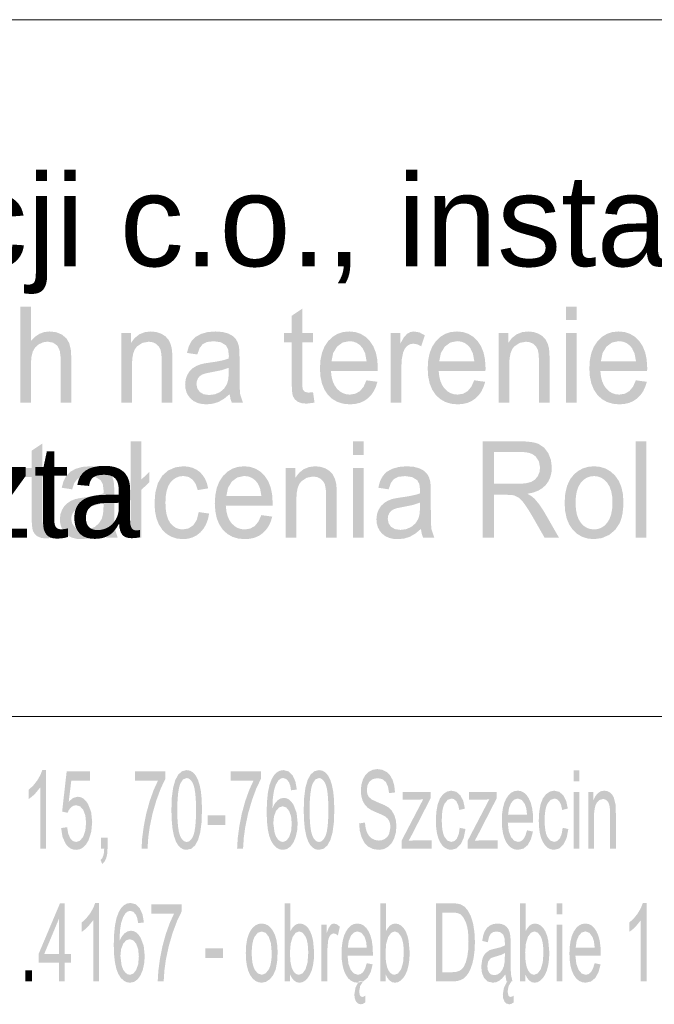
# Model space of a CAD drawing. Header units: millimetres. Extents: x 116 to 15750, y -6945 to 9999.
# Tile 60 of 150: x 7582 to 7753, y -3423 to -3158. Entities that reach past the tile are written whole.
import ezdxf

# ---------------------------------------------------------------- set-up
doc = ezdxf.new("R2010")
doc.units = ezdxf.units.MM
doc.layers.get('0').update_dxf_attribs({"color": 252})
doc.styles.get("Standard").update_dxf_attribs({"font": 'simplex.shx'})

msp = doc.modelspace()

# ---------------------------------------------------------------- hatches: boundary and pattern name
h = msp.add_hatch(color=7)
h.dxf.hatch_style = 2
h.paths.add_polyline_path([(7581.79, -3260.8), (7581.79, -3234.88), (7584.65, -3234.88), (7584.65, -3244.18), (7585.72, -3243.05), (7586.92, -3242.24), (7588.25, -3241.76), (7589.71, -3241.6), (7591.47, -3241.8), (7592.97, -3242.42), (7594.16, -3243.4), (7594.96, -3244.69), (7595.4, -3246.47), (7595.55, -3248.9), (7595.55, -3260.8), (7592.69, -3260.8), (7592.69, -3248.9), (7592.45, -3246.84), (7591.76, -3245.43), (7590.63, -3244.61), (7589.12, -3244.34), (7587.89, -3244.53), (7586.73, -3245.08), (7585.77, -3245.94), (7585.13, -3247.06), (7584.77, -3248.56), (7584.65, -3250.53), (7584.65, -3260.8)])
h = msp.add_hatch(color=7)
h.dxf.hatch_style = 2
h.paths.add_polyline_path([(7660.65, -3257.95), (7661.06, -3260.77), (7658.9, -3261.05), (7657.51, -3260.91), (7656.47, -3260.5), (7655.74, -3259.86), (7655.26, -3259.06), (7655.11, -3258.49), (7655, -3257.67), (7654.94, -3256.61), (7654.92, -3255.3), (7654.92, -3244.5), (7652.82, -3244.5), (7652.82, -3242.02), (7654.92, -3242.02), (7654.92, -3237.37), (7657.76, -3235.46), (7657.76, -3242.02), (7660.65, -3242.02), (7660.65, -3244.5), (7657.76, -3244.5), (7657.76, -3255.48), (7657.8, -3256.6), (7657.91, -3257.23), (7658.41, -3257.85), (7659.39, -3258.08)])
h = msp.add_hatch(color=7)
h.paths.add_polyline_path([(7728.81, -3238.54), (7728.81, -3234.88), (7731.67, -3234.88), (7731.67, -3238.54)])
h.paths.add_polyline_path([(7728.81, -3260.8), (7728.81, -3242.02), (7731.67, -3242.02), (7731.67, -3260.8)])
h = msp.add_hatch(color=7)
h.dxf.hatch_style = 2
h.paths.add_polyline_path([(7609.01, -3260.8), (7609.01, -3242.02), (7611.59, -3242.02), (7611.59, -3244.69), (7612.63, -3243.34), (7613.87, -3242.37), (7615.32, -3241.79), (7616.97, -3241.6), (7618.43, -3241.75), (7619.77, -3242.21), (7620.89, -3242.91), (7621.7, -3243.81), (7622.24, -3244.89), (7622.59, -3246.16), (7622.71, -3247.38), (7622.75, -3249.25), (7622.75, -3260.8), (7619.89, -3260.8), (7619.89, -3249.38), (7619.8, -3247.68), (7619.55, -3246.47), (7619.08, -3245.61), (7618.36, -3244.94), (7617.44, -3244.5), (7616.37, -3244.36), (7614.66, -3244.68), (7613.21, -3245.65), (7612.63, -3246.44), (7612.21, -3247.52), (7611.96, -3248.89), (7611.88, -3250.54), (7611.88, -3260.8)])
h = msp.add_hatch(color=7)
h.paths.add_polyline_path([(7638.19, -3258.49), (7636.63, -3259.77), (7635.13, -3260.61), (7633.61, -3261.07), (7631.97, -3261.23), (7630.66, -3261.13), (7629.51, -3260.85), (7628.52, -3260.37), (7627.69, -3259.71), (7627.04, -3258.9), (7626.57, -3257.99), (7626.29, -3256.97), (7626.2, -3255.85), (7626.34, -3254.53), (7626.76, -3253.33), (7627.41, -3252.3), (7628.24, -3251.5), (7629.21, -3250.9), (7630.3, -3250.46), (7631.36, -3250.21), (7632.85, -3249.98), (7634.47, -3249.74), (7635.86, -3249.48), (7637.02, -3249.19), (7637.95, -3248.88), (7637.97, -3248.35), (7637.97, -3248.05), (7637.77, -3246.39), (7637.16, -3245.31), (7635.79, -3244.5), (7633.9, -3244.23), (7632.14, -3244.43), (7630.91, -3245.02), (7630.07, -3246.11), (7629.49, -3247.8), (7626.69, -3247.38), (7627.19, -3245.58), (7627.94, -3244.16), (7629.01, -3243.07), (7630.48, -3242.26), (7632.26, -3241.76), (7634.31, -3241.6), (7636.28, -3241.74), (7637.83, -3242.16), (7639, -3242.8), (7639.82, -3243.59), (7640.36, -3244.56), (7640.71, -3245.75), (7640.81, -3246.9), (7640.85, -3248.69), (7640.85, -3252.93), (7640.86, -3254.95), (7640.9, -3256.56), (7640.95, -3257.76), (7641.03, -3258.55), (7641.76, -3260.8), (7638.77, -3260.8), (7638.4, -3259.73)])
h.paths.add_polyline_path([(7637.95, -3251.38), (7636, -3252.03), (7633.28, -3252.58), (7631.77, -3252.88), (7630.78, -3253.21), (7630.13, -3253.65), (7629.65, -3254.25), (7629.35, -3254.97), (7629.25, -3255.76), (7629.47, -3256.93), (7630.12, -3257.89), (7631.19, -3258.52), (7632.65, -3258.73), (7634.22, -3258.53), (7635.6, -3257.93), (7636.72, -3256.97), (7637.49, -3255.72), (7637.84, -3254.39), (7637.95, -3252.54)])
h = msp.add_hatch(color=7)
h.paths.add_polyline_path([(7675.04, -3254.76), (7678, -3255.16), (7677.57, -3256.52), (7677, -3257.72), (7676.28, -3258.76), (7675.4, -3259.63), (7674.39, -3260.33), (7673.25, -3260.83), (7671.97, -3261.13), (7670.57, -3261.23), (7668.81, -3261.07), (7667.24, -3260.59), (7665.86, -3259.8), (7664.68, -3258.69), (7663.73, -3257.29), (7663.06, -3255.64), (7662.65, -3253.73), (7662.51, -3251.57), (7662.65, -3249.33), (7663.06, -3247.37), (7663.75, -3245.66), (7664.71, -3244.22), (7665.89, -3243.07), (7667.23, -3242.25), (7668.74, -3241.76), (7670.41, -3241.6), (7672.02, -3241.76), (7673.48, -3242.24), (7674.79, -3243.04), (7675.94, -3244.16), (7676.88, -3245.58), (7677.56, -3247.25), (7677.96, -3249.18), (7678.09, -3251.38), (7678.08, -3252.22), (7665.48, -3252.22), (7665.63, -3253.68), (7665.94, -3254.96), (7666.42, -3256.05), (7667.05, -3256.97), (7667.8, -3257.69), (7668.64, -3258.2), (7669.57, -3258.51), (7670.58, -3258.61), (7672.04, -3258.38), (7673.27, -3257.69), (7674.27, -3256.5)])
h.paths.add_polyline_path([(7665.63, -3249.61), (7675.07, -3249.61), (7674.7, -3247.54), (7673.99, -3246.06), (7673.25, -3245.25), (7672.42, -3244.67), (7671.48, -3244.33), (7670.44, -3244.21), (7668.62, -3244.58), (7667.12, -3245.68), (7666.08, -3247.4)])
h = msp.add_hatch(color=7)
h.dxf.hatch_style = 2
h.paths.add_polyline_path([(7681.59, -3260.8), (7681.59, -3242.02), (7684.17, -3242.02), (7684.17, -3244.87), (7685.11, -3243.21), (7685.99, -3242.23), (7686.86, -3241.76), (7687.82, -3241.6), (7689.29, -3241.85), (7690.77, -3242.62), (7689.78, -3245.57), (7688.73, -3245.06), (7687.68, -3244.88), (7686.79, -3245.04), (7685.99, -3245.51), (7685.35, -3246.26), (7684.93, -3247.25), (7684.57, -3249.03), (7684.45, -3250.97), (7684.45, -3260.8)])
h = msp.add_hatch(color=7)
h.paths.add_polyline_path([(7704.06, -3254.76), (7707.02, -3255.16), (7706.59, -3256.52), (7706.02, -3257.72), (7705.3, -3258.76), (7704.43, -3259.63), (7703.41, -3260.33), (7702.27, -3260.83), (7701, -3261.13), (7699.59, -3261.23), (7697.83, -3261.07), (7696.26, -3260.59), (7694.89, -3259.8), (7693.7, -3258.69), (7692.76, -3257.29), (7692.08, -3255.64), (7691.67, -3253.73), (7691.54, -3251.57), (7691.67, -3249.33), (7692.08, -3247.37), (7692.77, -3245.66), (7693.73, -3244.22), (7694.91, -3243.07), (7696.25, -3242.25), (7697.76, -3241.76), (7699.43, -3241.6), (7701.05, -3241.76), (7702.51, -3242.24), (7703.81, -3243.04), (7704.96, -3244.16), (7705.91, -3245.58), (7706.58, -3247.25), (7706.98, -3249.18), (7707.12, -3251.38), (7707.1, -3252.22), (7694.5, -3252.22), (7694.65, -3253.68), (7694.97, -3254.96), (7695.44, -3256.05), (7696.07, -3256.97), (7696.82, -3257.69), (7697.66, -3258.2), (7698.59, -3258.51), (7699.6, -3258.61), (7701.06, -3258.38), (7702.29, -3257.69), (7703.29, -3256.5)])
h.paths.add_polyline_path([(7694.65, -3249.61), (7704.09, -3249.61), (7703.72, -3247.54), (7703.01, -3246.06), (7702.27, -3245.25), (7701.44, -3244.67), (7700.5, -3244.33), (7699.46, -3244.21), (7697.64, -3244.58), (7696.14, -3245.68), (7695.1, -3247.4)])
h = msp.add_hatch(color=7)
h.dxf.hatch_style = 2
h.paths.add_polyline_path([(7710.64, -3260.8), (7710.64, -3242.02), (7713.22, -3242.02), (7713.22, -3244.69), (7714.25, -3243.34), (7715.5, -3242.37), (7716.94, -3241.79), (7718.6, -3241.6), (7720.06, -3241.75), (7721.4, -3242.21), (7722.52, -3242.91), (7723.32, -3243.81), (7723.87, -3244.89), (7724.21, -3246.16), (7724.33, -3247.38), (7724.38, -3249.25), (7724.38, -3260.8), (7721.51, -3260.8), (7721.51, -3249.38), (7721.43, -3247.68), (7721.18, -3246.47), (7720.71, -3245.61), (7719.99, -3244.94), (7719.07, -3244.5), (7718, -3244.36), (7716.29, -3244.68), (7714.84, -3245.65), (7714.26, -3246.44), (7713.84, -3247.52), (7713.59, -3248.89), (7713.51, -3250.54), (7713.51, -3260.8)])
h = msp.add_hatch(color=7)
h.paths.add_polyline_path([(7747.61, -3254.76), (7750.57, -3255.16), (7750.14, -3256.52), (7749.57, -3257.72), (7748.85, -3258.76), (7747.98, -3259.63), (7746.96, -3260.33), (7745.82, -3260.83), (7744.55, -3261.13), (7743.14, -3261.23), (7741.38, -3261.07), (7739.81, -3260.59), (7738.44, -3259.8), (7737.25, -3258.69), (7736.31, -3257.29), (7735.63, -3255.64), (7735.22, -3253.73), (7735.09, -3251.57), (7735.22, -3249.33), (7735.63, -3247.37), (7736.32, -3245.66), (7737.28, -3244.22), (7738.46, -3243.07), (7739.8, -3242.25), (7741.31, -3241.76), (7742.98, -3241.6), (7744.6, -3241.76), (7746.06, -3242.24), (7747.36, -3243.04), (7748.51, -3244.16), (7749.46, -3245.58), (7750.13, -3247.25), (7750.53, -3249.18), (7750.67, -3251.38), (7750.65, -3252.22), (7738.05, -3252.22), (7738.2, -3253.68), (7738.52, -3254.96), (7738.99, -3256.05), (7739.62, -3256.97), (7740.37, -3257.69), (7741.21, -3258.2), (7742.14, -3258.51), (7743.15, -3258.61), (7744.61, -3258.38), (7745.84, -3257.69), (7746.84, -3256.5)])
h.paths.add_polyline_path([(7738.2, -3249.61), (7747.64, -3249.61), (7747.27, -3247.54), (7746.56, -3246.06), (7745.82, -3245.25), (7744.99, -3244.67), (7744.05, -3244.33), (7743.01, -3244.21), (7741.19, -3244.58), (7739.69, -3245.68), (7738.65, -3247.4)])
h = msp.add_hatch(color=7)
h.dxf.hatch_style = 2
h.paths.add_polyline_path([(7590.6, -3294.28), (7591.02, -3297.09), (7588.85, -3297.37), (7587.46, -3297.23), (7586.43, -3296.82), (7585.7, -3296.19), (7585.22, -3295.38), (7585.07, -3294.82), (7584.96, -3294), (7584.89, -3292.94), (7584.87, -3291.62), (7584.87, -3280.82), (7582.78, -3280.82), (7582.78, -3278.35), (7584.87, -3278.35), (7584.87, -3273.7), (7587.72, -3271.79), (7587.72, -3278.35), (7590.6, -3278.35), (7590.6, -3280.82), (7587.72, -3280.82), (7587.72, -3291.8), (7587.76, -3292.92), (7587.87, -3293.56), (7588.36, -3294.17), (7589.34, -3294.4)])
h = msp.add_hatch(color=7)
h.dxf.hatch_style = 2
h.paths.add_polyline_path([(7611.54, -3286.97), (7609.47, -3288.92), (7609.47, -3286.13), (7611.54, -3284.19), (7611.54, -3271.21), (7614.39, -3271.21), (7614.39, -3281.5), (7616.54, -3279.46), (7616.54, -3282.24), (7614.39, -3284.27), (7614.39, -3297.13), (7611.54, -3297.13)])
h = msp.add_hatch(color=7)
h.paths.add_polyline_path([(7671.46, -3274.86), (7671.46, -3271.21), (7674.32, -3271.21), (7674.32, -3274.86)])
h.paths.add_polyline_path([(7671.46, -3297.13), (7671.46, -3278.35), (7674.32, -3278.35), (7674.32, -3297.13)])
h = msp.add_hatch(color=7)
h.paths.add_polyline_path([(7706.33, -3297.13), (7706.33, -3271.21), (7716.68, -3271.21), (7718.14, -3271.25), (7719.42, -3271.38), (7720.51, -3271.6), (7721.42, -3271.91), (7722.88, -3272.87), (7724.01, -3274.37), (7724.74, -3276.23), (7724.98, -3278.28), (7724.88, -3279.6), (7724.58, -3280.82), (7724.08, -3281.93), (7723.37, -3282.93), (7722.46, -3283.79), (7721.33, -3284.48), (7719.98, -3284.99), (7718.42, -3285.33), (7719.49, -3285.98), (7720.28, -3286.62), (7721.59, -3288.18), (7722.84, -3290.07), (7726.89, -3297.13), (7723.01, -3297.13), (7719.93, -3291.73), (7718.69, -3289.68), (7717.69, -3288.16), (7716.87, -3287.11), (7716.13, -3286.43), (7714.73, -3285.74), (7714.03, -3285.65), (7713.01, -3285.61), (7709.42, -3285.61), (7709.42, -3297.13)])
h.paths.add_polyline_path([(7709.42, -3282.64), (7716.06, -3282.64), (7717.94, -3282.52), (7719.36, -3282.16), (7720.41, -3281.53), (7721.18, -3280.61), (7721.65, -3279.49), (7721.8, -3278.28), (7721.5, -3276.6), (7720.6, -3275.26), (7719.91, -3274.74), (7719.05, -3274.37), (7718.01, -3274.14), (7716.8, -3274.07), (7709.42, -3274.07)])
h = msp.add_hatch(color=7)
h.dxf.hatch_style = 2
h.paths.add_polyline_path([(7747.58, -3297.13), (7747.58, -3271.21), (7750.45, -3271.21), (7750.45, -3297.13)])
h = msp.add_hatch(color=7)
h.paths.add_polyline_path([(7604.45, -3294.81), (7602.89, -3296.09), (7601.39, -3296.94), (7599.86, -3297.4), (7598.23, -3297.55), (7596.91, -3297.46), (7595.76, -3297.17), (7594.78, -3296.7), (7593.95, -3296.04), (7593.29, -3295.23), (7592.83, -3294.32), (7592.55, -3293.3), (7592.46, -3292.17), (7592.6, -3290.86), (7593.02, -3289.66), (7593.67, -3288.63), (7594.5, -3287.83), (7595.47, -3287.22), (7596.56, -3286.78), (7597.61, -3286.54), (7599.11, -3286.3), (7600.72, -3286.06), (7602.11, -3285.8), (7603.28, -3285.52), (7604.21, -3285.21), (7604.22, -3284.68), (7604.23, -3284.38), (7604.02, -3282.72), (7603.41, -3281.64), (7602.05, -3280.83), (7600.15, -3280.56), (7598.39, -3280.76), (7597.17, -3281.34), (7596.33, -3282.43), (7595.75, -3284.13), (7592.94, -3283.7), (7593.45, -3281.9), (7594.2, -3280.48), (7595.27, -3279.39), (7596.73, -3278.59), (7598.52, -3278.09), (7600.57, -3277.92), (7602.53, -3278.06), (7604.09, -3278.49), (7605.26, -3279.13), (7606.08, -3279.91), (7606.62, -3280.88), (7606.97, -3282.08), (7607.07, -3283.22), (7607.11, -3285.01), (7607.11, -3289.25), (7607.12, -3291.27), (7607.15, -3292.88), (7607.21, -3294.08), (7607.29, -3294.87), (7608.01, -3297.13), (7605.02, -3297.13), (7604.66, -3296.05)])
h.paths.add_polyline_path([(7604.21, -3287.7), (7602.26, -3288.36), (7599.53, -3288.9), (7598.02, -3289.2), (7597.03, -3289.54), (7596.38, -3289.98), (7595.9, -3290.58), (7595.61, -3291.29), (7595.51, -3292.08), (7595.73, -3293.26), (7596.38, -3294.21), (7597.44, -3294.85), (7598.91, -3295.06), (7600.47, -3294.86), (7601.86, -3294.25), (7602.97, -3293.3), (7603.75, -3292.05), (7604.09, -3290.72), (7604.21, -3288.87)])
h = msp.add_hatch(color=7)
h.dxf.hatch_style = 2
h.paths.add_polyline_path([(7629.85, -3290.25), (7632.67, -3290.66), (7632.35, -3292.18), (7631.84, -3293.54), (7631.16, -3294.72), (7630.3, -3295.72), (7629.3, -3296.52), (7628.18, -3297.09), (7626.96, -3297.44), (7625.63, -3297.55), (7623.98, -3297.39), (7622.5, -3296.92), (7621.19, -3296.13), (7620.06, -3295.03), (7619.13, -3293.63), (7618.48, -3291.97), (7618.08, -3290.03), (7617.95, -3287.81), (7618.17, -3284.96), (7618.85, -3282.49), (7620, -3280.49), (7621.61, -3279.06), (7623.55, -3278.21), (7625.65, -3277.92), (7626.96, -3278.02), (7628.15, -3278.31), (7629.21, -3278.8), (7630.15, -3279.47), (7630.95, -3280.33), (7631.59, -3281.35), (7632.07, -3282.53), (7632.39, -3283.87), (7629.61, -3284.34), (7629.05, -3282.69), (7628.2, -3281.5), (7627.08, -3280.78), (7625.76, -3280.54), (7624.73, -3280.65), (7623.8, -3280.97), (7622.97, -3281.51), (7622.24, -3282.26), (7621.65, -3283.25), (7621.22, -3284.49), (7620.97, -3285.98), (7620.89, -3287.72), (7620.97, -3289.48), (7621.21, -3290.99), (7621.62, -3292.23), (7622.19, -3293.22), (7622.9, -3293.97), (7623.7, -3294.51), (7624.6, -3294.83), (7625.6, -3294.94), (7627.15, -3294.65), (7628.42, -3293.79), (7629.34, -3292.33)])
h = msp.add_hatch(color=7)
h.paths.add_polyline_path([(7646.72, -3291.08), (7649.67, -3291.48), (7649.25, -3292.85), (7648.67, -3294.05), (7647.95, -3295.09), (7647.08, -3295.96), (7646.07, -3296.66), (7644.92, -3297.16), (7643.65, -3297.45), (7642.25, -3297.55), (7640.48, -3297.39), (7638.92, -3296.92), (7637.54, -3296.12), (7636.36, -3295.01), (7635.41, -3293.62), (7634.73, -3291.97), (7634.33, -3290.06), (7634.19, -3287.89), (7634.33, -3285.66), (7634.74, -3283.69), (7635.42, -3281.99), (7636.39, -3280.54), (7637.56, -3279.4), (7638.91, -3278.58), (7640.41, -3278.09), (7642.08, -3277.92), (7643.7, -3278.08), (7645.16, -3278.56), (7646.47, -3279.37), (7647.62, -3280.49), (7648.56, -3281.9), (7649.23, -3283.58), (7649.63, -3285.51), (7649.77, -3287.7), (7649.76, -3288.55), (7637.15, -3288.55), (7637.31, -3290.01), (7637.62, -3291.28), (7638.09, -3292.38), (7638.72, -3293.29), (7639.47, -3294.01), (7640.31, -3294.53), (7641.24, -3294.83), (7642.26, -3294.94), (7643.71, -3294.71), (7644.95, -3294.02), (7645.94, -3292.82)])
h.paths.add_polyline_path([(7637.3, -3285.93), (7646.74, -3285.93), (7646.38, -3283.86), (7645.66, -3282.38), (7644.93, -3281.58), (7644.09, -3281), (7643.15, -3280.65), (7642.12, -3280.54), (7640.3, -3280.91), (7638.79, -3282.01), (7637.75, -3283.72)])
h = msp.add_hatch(color=7)
h.dxf.hatch_style = 2
h.paths.add_polyline_path([(7653.29, -3297.13), (7653.29, -3278.35), (7655.87, -3278.35), (7655.87, -3281.02), (7656.91, -3279.67), (7658.15, -3278.7), (7659.6, -3278.12), (7661.25, -3277.92), (7662.72, -3278.08), (7664.05, -3278.53), (7665.18, -3279.24), (7665.98, -3280.13), (7666.52, -3281.22), (7666.87, -3282.49), (7666.99, -3283.7), (7667.03, -3285.58), (7667.03, -3297.13), (7664.17, -3297.13), (7664.17, -3285.7), (7664.08, -3284.01), (7663.83, -3282.8), (7663.37, -3281.93), (7662.64, -3281.26), (7661.72, -3280.83), (7660.65, -3280.68), (7658.94, -3281.01), (7657.49, -3281.97), (7656.91, -3282.76), (7656.49, -3283.84), (7656.24, -3285.21), (7656.16, -3286.87), (7656.16, -3297.13)])
h = msp.add_hatch(color=7)
h.paths.add_polyline_path([(7689.72, -3294.81), (7688.16, -3296.09), (7686.66, -3296.94), (7685.13, -3297.4), (7683.5, -3297.55), (7682.19, -3297.46), (7681.04, -3297.17), (7680.05, -3296.7), (7679.22, -3296.04), (7678.57, -3295.23), (7678.1, -3294.32), (7677.82, -3293.3), (7677.73, -3292.17), (7677.87, -3290.86), (7678.29, -3289.66), (7678.94, -3288.63), (7679.77, -3287.83), (7680.74, -3287.22), (7681.83, -3286.78), (7682.89, -3286.54), (7684.38, -3286.3), (7686, -3286.06), (7687.39, -3285.8), (7688.55, -3285.52), (7689.48, -3285.21), (7689.49, -3284.68), (7689.5, -3284.38), (7689.29, -3282.72), (7688.69, -3281.64), (7687.32, -3280.83), (7685.43, -3280.56), (7683.67, -3280.76), (7682.44, -3281.34), (7681.6, -3282.43), (7681.02, -3284.13), (7678.22, -3283.7), (7678.72, -3281.9), (7679.47, -3280.48), (7680.54, -3279.39), (7682, -3278.59), (7683.79, -3278.09), (7685.84, -3277.92), (7687.8, -3278.06), (7689.36, -3278.49), (7690.53, -3279.13), (7691.35, -3279.91), (7691.89, -3280.88), (7692.24, -3282.08), (7692.34, -3283.22), (7692.38, -3285.01), (7692.38, -3289.25), (7692.39, -3291.27), (7692.42, -3292.88), (7692.48, -3294.08), (7692.56, -3294.87), (7693.29, -3297.13), (7690.29, -3297.13), (7689.93, -3296.05)])
h.paths.add_polyline_path([(7689.48, -3287.7), (7687.53, -3288.36), (7684.8, -3288.9), (7683.3, -3289.2), (7682.31, -3289.54), (7681.65, -3289.98), (7681.17, -3290.58), (7680.88, -3291.29), (7680.78, -3292.08), (7681, -3293.26), (7681.65, -3294.21), (7682.72, -3294.85), (7684.18, -3295.06), (7685.75, -3294.86), (7687.13, -3294.25), (7688.25, -3293.3), (7689.02, -3292.05), (7689.37, -3290.72), (7689.48, -3288.87)])
h = msp.add_hatch(color=7)
h.paths.add_polyline_path([(7728.42, -3287.74), (7728.59, -3285.3), (7729.08, -3283.2), (7729.89, -3281.44), (7731.04, -3280.01), (7732.18, -3279.1), (7733.45, -3278.45), (7734.84, -3278.05), (7736.35, -3277.92), (7738.01, -3278.08), (7739.51, -3278.56), (7740.86, -3279.35), (7742.04, -3280.46), (7743.01, -3281.85), (7743.7, -3283.48), (7744.12, -3285.36), (7744.26, -3287.47), (7744.19, -3289.19), (7744.01, -3290.71), (7743.7, -3292.04), (7743.28, -3293.18), (7742.08, -3295.02), (7740.43, -3296.4), (7738.47, -3297.26), (7736.35, -3297.55), (7734.66, -3297.39), (7733.14, -3296.92), (7731.79, -3296.13), (7730.62, -3295.02), (7729.66, -3293.62), (7728.97, -3291.94), (7728.56, -3289.98)])
h.paths.add_polyline_path([(7731.37, -3287.74), (7731.46, -3289.43), (7731.72, -3290.89), (7732.17, -3292.13), (7732.78, -3293.14), (7733.54, -3293.93), (7734.38, -3294.49), (7735.32, -3294.82), (7736.35, -3294.94), (7737.37, -3294.82), (7738.3, -3294.49), (7739.14, -3293.92), (7739.9, -3293.13), (7740.52, -3292.11), (7740.96, -3290.86), (7741.23, -3289.36), (7741.32, -3287.63), (7741.23, -3286), (7740.96, -3284.57), (7740.51, -3283.36), (7739.89, -3282.35), (7739.13, -3281.57), (7738.29, -3281.01), (7737.36, -3280.67), (7736.35, -3280.56), (7735.32, -3280.67), (7734.38, -3281.01), (7733.54, -3281.57), (7732.78, -3282.35), (7732.17, -3283.35), (7731.72, -3284.59), (7731.46, -3286.05)])
h = msp.add_hatch(color=7)
h.dxf.hatch_style = 2
h.paths.add_polyline_path([(7588.72, -3380.9), (7587.17, -3380.9), (7587.17, -3364.44), (7585.7, -3366.22), (7584.84, -3367), (7584.07, -3367.55), (7584.07, -3365.05), (7585.29, -3363.93), (7586.34, -3362.58), (7587.18, -3361.16), (7587.72, -3359.77), (7588.72, -3359.77)])
h = msp.add_hatch(color=7)
h.dxf.hatch_style = 2
h.paths.add_polyline_path([(7592.79, -3375.39), (7594.41, -3375.16), (7594.71, -3376.9), (7595.25, -3378.14), (7595.98, -3378.89), (7596.84, -3379.14), (7597.87, -3378.79), (7598.73, -3377.73), (7599.31, -3376.1), (7599.51, -3373.99), (7599.32, -3372.02), (7598.76, -3370.51), (7597.91, -3369.55), (7596.81, -3369.23), (7596.1, -3369.38), (7595.46, -3369.8), (7594.92, -3370.45), (7594.52, -3371.27), (7593.06, -3370.95), (7594.28, -3360.15), (7600.56, -3360.15), (7600.56, -3362.61), (7595.53, -3362.61), (7594.84, -3368.27), (7596.01, -3367.28), (7597.23, -3366.95), (7598.02, -3367.07), (7598.75, -3367.43), (7599.41, -3368.02), (7600.02, -3368.86), (7600.87, -3371.04), (7601.16, -3373.77), (7600.9, -3376.43), (7600.16, -3378.71), (7599.49, -3379.82), (7598.72, -3380.62), (7597.84, -3381.1), (7596.84, -3381.26), (7596.02, -3381.16), (7595.27, -3380.86), (7594.61, -3380.36), (7594.02, -3379.65), (7593.17, -3377.78)])
h = msp.add_hatch(color=7)
h.dxf.hatch_style = 2
h.paths.add_polyline_path([(7612.69, -3362.61), (7612.69, -3360.13), (7620.87, -3360.13), (7620.87, -3362.14), (7619.67, -3364.63), (7618.48, -3367.83), (7617.43, -3371.42), (7616.65, -3375.12), (7616.27, -3377.88), (7616.06, -3380.9), (7614.46, -3380.9), (7614.62, -3378.16), (7615.05, -3374.9), (7615.73, -3371.45), (7616.65, -3368.12), (7617.73, -3365.11), (7618.88, -3362.61)])
h = msp.add_hatch(color=7)
h.paths.add_polyline_path([(7622.5, -3370.52), (7622.61, -3367.16), (7622.96, -3364.52), (7623.53, -3362.5), (7624.32, -3361.01), (7625.35, -3360.08), (7626.61, -3359.77), (7627.56, -3359.94), (7628.4, -3360.45), (7629.09, -3361.29), (7629.66, -3362.42), (7630.11, -3363.85), (7630.45, -3365.55), (7630.66, -3367.72), (7630.73, -3370.52), (7630.62, -3373.87), (7630.27, -3376.5), (7629.7, -3378.52), (7628.91, -3380.02), (7627.88, -3380.95), (7626.61, -3381.26), (7625.75, -3381.13), (7624.98, -3380.72), (7624.31, -3380.04), (7623.74, -3379.08), (7623.2, -3377.56), (7622.81, -3375.63), (7622.58, -3373.28)])
h.paths.add_polyline_path([(7624.09, -3370.52), (7624.13, -3372.9), (7624.27, -3374.84), (7624.5, -3376.35), (7624.82, -3377.42), (7625.2, -3378.17), (7625.63, -3378.71), (7626.1, -3379.03), (7626.61, -3379.14), (7627.12, -3379.03), (7627.59, -3378.71), (7628.02, -3378.17), (7628.41, -3377.42), (7628.72, -3376.34), (7628.95, -3374.83), (7629.09, -3372.89), (7629.14, -3370.52), (7629.09, -3368.14), (7628.95, -3366.2), (7628.72, -3364.69), (7628.41, -3363.62), (7628.02, -3362.87), (7627.59, -3362.34), (7627.11, -3362.02), (7626.6, -3361.91), (7625.63, -3362.29), (7624.89, -3363.42), (7624.54, -3364.58), (7624.29, -3366.16), (7624.14, -3368.14)])
h = msp.add_hatch(color=7)
h.dxf.hatch_style = 2
h.paths.add_polyline_path([(7638.43, -3362.61), (7638.43, -3360.13), (7646.61, -3360.13), (7646.61, -3362.14), (7645.4, -3364.63), (7644.22, -3367.83), (7643.17, -3371.42), (7642.39, -3375.12), (7642.01, -3377.88), (7641.8, -3380.9), (7640.2, -3380.9), (7640.36, -3378.16), (7640.79, -3374.9), (7641.47, -3371.45), (7642.39, -3368.12), (7643.47, -3365.11), (7644.62, -3362.61)])
h = msp.add_hatch(color=7)
h.paths.add_polyline_path([(7656.28, -3365.01), (7654.74, -3365.21), (7654.49, -3363.9), (7654.15, -3363), (7653.45, -3362.17), (7652.6, -3361.89), (7651.9, -3362.07), (7651.3, -3362.58), (7650.64, -3363.68), (7650.15, -3365.18), (7649.83, -3367.26), (7649.71, -3370.05), (7650.33, -3368.81), (7651.08, -3367.94), (7651.9, -3367.42), (7652.77, -3367.25), (7653.52, -3367.37), (7654.21, -3367.73), (7654.84, -3368.32), (7655.41, -3369.15), (7656.23, -3371.33), (7656.51, -3374.07), (7656.38, -3375.98), (7655.99, -3377.75), (7655.38, -3379.25), (7654.58, -3380.36), (7653.63, -3381.03), (7652.55, -3381.26), (7651.63, -3381.11), (7650.79, -3380.67), (7650.04, -3379.93), (7649.39, -3378.89), (7648.85, -3377.51), (7648.47, -3375.74), (7648.24, -3373.59), (7648.16, -3371.05), (7648.25, -3368.21), (7648.5, -3365.79), (7648.93, -3363.77), (7649.52, -3362.18), (7650.16, -3361.13), (7650.9, -3360.38), (7651.75, -3359.92), (7652.7, -3359.77), (7654.05, -3360.12), (7655.14, -3361.17), (7655.9, -3362.82)])
h.paths.add_polyline_path([(7649.95, -3374.08), (7650.29, -3376.64), (7650.69, -3377.72), (7651.24, -3378.5), (7651.86, -3378.98), (7652.52, -3379.14), (7653.44, -3378.81), (7654.21, -3377.82), (7654.74, -3376.26), (7654.92, -3374.22), (7654.74, -3372.28), (7654.22, -3370.79), (7653.43, -3369.85), (7652.47, -3369.53), (7651.49, -3369.85), (7650.68, -3370.79), (7650.13, -3372.24)])
h = msp.add_hatch(color=7)
h.paths.add_polyline_path([(7658.14, -3370.52), (7658.26, -3367.16), (7658.6, -3364.52), (7659.17, -3362.5), (7659.97, -3361.01), (7661, -3360.08), (7662.26, -3359.77), (7663.21, -3359.94), (7664.04, -3360.45), (7664.74, -3361.29), (7665.31, -3362.42), (7665.75, -3363.85), (7666.09, -3365.55), (7666.3, -3367.72), (7666.38, -3370.52), (7666.26, -3373.87), (7665.92, -3376.5), (7665.35, -3378.52), (7664.55, -3380.02), (7663.52, -3380.95), (7662.26, -3381.26), (7661.39, -3381.13), (7660.62, -3380.72), (7659.95, -3380.04), (7659.38, -3379.08), (7658.84, -3377.56), (7658.45, -3375.63), (7658.22, -3373.28)])
h.paths.add_polyline_path([(7659.73, -3370.52), (7659.78, -3372.9), (7659.91, -3374.84), (7660.14, -3376.35), (7660.46, -3377.42), (7660.84, -3378.17), (7661.27, -3378.71), (7661.74, -3379.03), (7662.26, -3379.14), (7662.77, -3379.03), (7663.24, -3378.71), (7663.66, -3378.17), (7664.05, -3377.42), (7664.37, -3376.34), (7664.6, -3374.83), (7664.73, -3372.89), (7664.78, -3370.52), (7664.73, -3368.14), (7664.6, -3366.2), (7664.37, -3364.69), (7664.05, -3363.62), (7663.66, -3362.87), (7663.23, -3362.34), (7662.76, -3362.02), (7662.24, -3361.91), (7661.28, -3362.29), (7660.53, -3363.42), (7660.18, -3364.58), (7659.93, -3366.16), (7659.78, -3368.14)])
h = msp.add_hatch(color=7)
h.dxf.hatch_style = 2
h.paths.add_polyline_path([(7673.06, -3374.14), (7674.63, -3373.91), (7674.82, -3375.35), (7675.15, -3376.5), (7675.67, -3377.42), (7676.42, -3378.14), (7677.33, -3378.61), (7678.36, -3378.76), (7679.26, -3378.64), (7680.04, -3378.29), (7680.68, -3377.73), (7681.14, -3376.99), (7681.5, -3375.19), (7681.41, -3374.26), (7681.15, -3373.46), (7680.69, -3372.78), (7680.02, -3372.22), (7679.2, -3371.8), (7677.76, -3371.19), (7676.29, -3370.52), (7675.33, -3369.88), (7674.54, -3368.99), (7673.98, -3367.92), (7673.64, -3366.68), (7673.53, -3365.3), (7673.67, -3363.76), (7674.08, -3362.32), (7674.74, -3361.11), (7675.66, -3360.22), (7676.76, -3359.68), (7677.98, -3359.5), (7679.3, -3359.69), (7680.45, -3360.25), (7681.4, -3361.19), (7682.11, -3362.47), (7682.55, -3364.03), (7682.73, -3365.79), (7681.13, -3365.99), (7680.84, -3364.24), (7680.25, -3362.97), (7679.33, -3362.21), (7678.05, -3361.95), (7676.74, -3362.18), (7675.84, -3362.88), (7675.32, -3363.9), (7675.15, -3365.11), (7675.27, -3366.15), (7675.64, -3366.98), (7676.51, -3367.72), (7678.16, -3368.48), (7679.87, -3369.2), (7680.96, -3369.82), (7681.91, -3370.78), (7682.58, -3371.97), (7682.98, -3373.37), (7683.11, -3374.96), (7682.96, -3376.59), (7682.53, -3378.12), (7681.83, -3379.45), (7680.87, -3380.44), (7679.72, -3381.05), (7678.44, -3381.26), (7676.86, -3381.05), (7675.56, -3380.43), (7674.53, -3379.39), (7673.75, -3377.93), (7673.25, -3376.15)])
h = msp.add_hatch(color=7)
h.paths.add_polyline_path([(7730.84, -3362.83), (7730.84, -3359.86), (7732.4, -3359.86), (7732.4, -3362.83)])
h.paths.add_polyline_path([(7730.84, -3380.9), (7730.84, -3365.66), (7732.4, -3365.66), (7732.4, -3380.9)])
h = msp.add_hatch(color=7)
h.dxf.hatch_style = 2
h.paths.add_polyline_path([(7684.49, -3380.9), (7684.49, -3378.81), (7690.31, -3367.66), (7688.56, -3367.75), (7684.83, -3367.75), (7684.83, -3365.66), (7692.31, -3365.66), (7692.31, -3367.37), (7687.36, -3377.04), (7686.4, -3378.81), (7688.36, -3378.68), (7692.59, -3378.68), (7692.59, -3380.9)])
h = msp.add_hatch(color=7)
h.dxf.hatch_style = 2
h.paths.add_polyline_path([(7700.18, -3375.32), (7701.71, -3375.65), (7701.26, -3377.99), (7700.43, -3379.76), (7699.28, -3380.88), (7697.9, -3381.25), (7697.01, -3381.12), (7696.2, -3380.74), (7695.49, -3380.1), (7694.88, -3379.2), (7694.38, -3378.07), (7694.02, -3376.71), (7693.81, -3375.14), (7693.74, -3373.34), (7693.86, -3371.02), (7694.23, -3369.02), (7694.84, -3367.4), (7695.72, -3366.24), (7696.77, -3365.55), (7697.91, -3365.31), (7699.26, -3365.63), (7700.34, -3366.57), (7701.12, -3368.09), (7701.56, -3370.14), (7700.05, -3370.52), (7699.75, -3369.18), (7699.29, -3368.21), (7698.68, -3367.63), (7697.97, -3367.43), (7696.91, -3367.79), (7696.06, -3368.84), (7695.74, -3369.64), (7695.51, -3370.65), (7695.38, -3371.86), (7695.33, -3373.27), (7695.37, -3374.7), (7695.51, -3375.92), (7695.73, -3376.93), (7696.04, -3377.73), (7696.85, -3378.77), (7697.89, -3379.12), (7698.72, -3378.89), (7699.4, -3378.19), (7699.9, -3377.01)])
h = msp.add_hatch(color=7)
h.dxf.hatch_style = 2
h.paths.add_polyline_path([(7702.3, -3380.9), (7702.3, -3378.81), (7708.12, -3367.66), (7706.38, -3367.75), (7702.65, -3367.75), (7702.65, -3365.66), (7710.12, -3365.66), (7710.12, -3367.37), (7705.17, -3377.04), (7704.21, -3378.81), (7706.17, -3378.68), (7710.4, -3378.68), (7710.4, -3380.9)])
h = msp.add_hatch(color=7)
h.paths.add_polyline_path([(7718.29, -3375.99), (7719.89, -3376.33), (7719.35, -3378.4), (7718.49, -3379.96), (7717.32, -3380.93), (7715.87, -3381.25), (7714.91, -3381.12), (7714.07, -3380.74), (7713.32, -3380.09), (7712.68, -3379.19), (7712.17, -3378.05), (7711.8, -3376.71), (7711.58, -3375.16), (7711.51, -3373.41), (7711.58, -3371.59), (7711.8, -3370), (7712.17, -3368.61), (7712.7, -3367.44), (7713.33, -3366.51), (7714.06, -3365.84), (7714.88, -3365.45), (7715.78, -3365.31), (7716.66, -3365.44), (7717.45, -3365.83), (7718.15, -3366.48), (7718.78, -3367.4), (7719.29, -3368.54), (7719.65, -3369.9), (7719.87, -3371.47), (7719.94, -3373.25), (7719.93, -3373.94), (7713.11, -3373.94), (7713.36, -3376.16), (7713.96, -3377.79), (7714.83, -3378.79), (7715.88, -3379.12), (7716.66, -3378.94), (7717.33, -3378.38), (7717.87, -3377.41)])
h.paths.add_polyline_path([(7713.19, -3371.82), (7718.3, -3371.82), (7718.11, -3370.14), (7717.72, -3368.93), (7716.87, -3367.81), (7715.8, -3367.43), (7714.82, -3367.73), (7714.01, -3368.63), (7713.44, -3370.02)])
h = msp.add_hatch(color=7)
h.dxf.hatch_style = 2
h.paths.add_polyline_path([(7727.9, -3375.32), (7729.42, -3375.65), (7728.98, -3377.99), (7728.15, -3379.76), (7727, -3380.88), (7725.62, -3381.25), (7724.72, -3381.12), (7723.92, -3380.74), (7723.21, -3380.1), (7722.59, -3379.2), (7722.09, -3378.07), (7721.74, -3376.71), (7721.53, -3375.14), (7721.46, -3373.34), (7721.58, -3371.02), (7721.94, -3369.02), (7722.56, -3367.4), (7723.44, -3366.24), (7724.49, -3365.55), (7725.62, -3365.31), (7726.98, -3365.63), (7728.06, -3366.57), (7728.84, -3368.09), (7729.28, -3370.14), (7727.77, -3370.52), (7727.47, -3369.18), (7727, -3368.21), (7726.4, -3367.63), (7725.69, -3367.43), (7724.62, -3367.79), (7723.78, -3368.84), (7723.46, -3369.64), (7723.23, -3370.65), (7723.09, -3371.86), (7723.05, -3373.27), (7723.09, -3374.7), (7723.22, -3375.92), (7723.44, -3376.93), (7723.75, -3377.73), (7724.57, -3378.77), (7725.6, -3379.12), (7726.43, -3378.89), (7727.12, -3378.19), (7727.62, -3377.01)])
h = msp.add_hatch(color=7)
h.dxf.hatch_style = 2
h.paths.add_polyline_path([(7734.79, -3380.9), (7734.79, -3365.66), (7736.19, -3365.66), (7736.19, -3367.83), (7736.75, -3366.73), (7737.42, -3365.94), (7738.2, -3365.47), (7739.1, -3365.31), (7739.89, -3365.44), (7740.62, -3365.81), (7741.22, -3366.38), (7741.66, -3367.11), (7742.14, -3369.01), (7742.2, -3370), (7742.22, -3371.53), (7742.22, -3380.9), (7740.68, -3380.9), (7740.68, -3371.63), (7740.63, -3370.25), (7740.49, -3369.27), (7740.24, -3368.56), (7739.85, -3368.02), (7739.35, -3367.67), (7738.77, -3367.55), (7737.85, -3367.82), (7737.06, -3368.6), (7736.74, -3369.24), (7736.52, -3370.12), (7736.38, -3371.23), (7736.34, -3372.58), (7736.34, -3380.9)])
h = msp.add_hatch(color=7)
h.dxf.hatch_style = 2
h.paths.add_polyline_path([(7632.23, -3374.58), (7632.23, -3371.99), (7636.99, -3371.99), (7636.99, -3374.58)])
h = msp.add_hatch(color=7)
h.dxf.hatch_style = 2
h.paths.add_polyline_path([(7603.52, -3380.9), (7603.52, -3377.96), (7605.29, -3377.96), (7605.29, -3380.9), (7605.2, -3382.37), (7604.94, -3383.52), (7604.5, -3384.41), (7603.85, -3385.06), (7603.42, -3383.96), (7603.84, -3383.52), (7604.14, -3382.9), (7604.32, -3382.05), (7604.4, -3380.9)])
h = msp.add_hatch(color=7)
h.paths.add_polyline_path([(7592.21, -3416.7), (7592.21, -3411.66), (7586.73, -3411.66), (7586.73, -3409.29), (7592.49, -3395.65), (7593.76, -3395.65), (7593.76, -3409.29), (7595.46, -3409.29), (7595.46, -3411.66), (7593.76, -3411.66), (7593.76, -3416.7)])
h.paths.add_polyline_path([(7592.21, -3409.29), (7592.21, -3399.8), (7588.25, -3409.29)])
h = msp.add_hatch(color=7)
h.dxf.hatch_style = 2
h.paths.add_polyline_path([(7602.98, -3416.7), (7601.43, -3416.7), (7601.43, -3400.23), (7599.96, -3402.02), (7599.1, -3402.79), (7598.33, -3403.35), (7598.33, -3400.85), (7599.54, -3399.72), (7600.6, -3398.38), (7601.43, -3396.95), (7601.98, -3395.57), (7602.98, -3395.57)])
h = msp.add_hatch(color=7)
h.paths.add_polyline_path([(7615.09, -3400.81), (7613.55, -3401.01), (7613.3, -3399.7), (7612.96, -3398.8), (7612.26, -3397.97), (7611.41, -3397.69), (7610.71, -3397.86), (7610.11, -3398.38), (7609.45, -3399.48), (7608.95, -3400.98), (7608.64, -3403.05), (7608.52, -3405.85), (7609.14, -3404.61), (7609.88, -3403.74), (7610.71, -3403.22), (7611.58, -3403.05), (7612.33, -3403.17), (7613.01, -3403.52), (7613.65, -3404.12), (7614.22, -3404.95), (7615.04, -3407.13), (7615.31, -3409.86), (7615.18, -3411.78), (7614.8, -3413.55), (7614.19, -3415.05), (7613.39, -3416.16), (7612.43, -3416.83), (7611.36, -3417.06), (7610.43, -3416.91), (7609.6, -3416.46), (7608.85, -3415.72), (7608.19, -3414.68), (7607.66, -3413.3), (7607.28, -3411.54), (7607.05, -3409.39), (7606.97, -3406.85), (7607.06, -3404.01), (7607.31, -3401.58), (7607.73, -3399.57), (7608.33, -3397.98), (7608.97, -3396.92), (7609.71, -3396.17), (7610.55, -3395.72), (7611.5, -3395.57), (7612.86, -3395.92), (7613.95, -3396.96), (7614.71, -3398.62)])
h.paths.add_polyline_path([(7608.76, -3409.88), (7609.09, -3412.44), (7609.5, -3413.51), (7610.05, -3414.3), (7610.67, -3414.77), (7611.33, -3414.93), (7612.24, -3414.6), (7613.02, -3413.61), (7613.55, -3412.05), (7613.73, -3410.02), (7613.55, -3408.07), (7613.03, -3406.59), (7612.24, -3405.64), (7611.27, -3405.33), (7610.3, -3405.64), (7609.49, -3406.59), (7608.94, -3408.04)])
h = msp.add_hatch(color=7)
h.dxf.hatch_style = 2
h.paths.add_polyline_path([(7617.05, -3398.41), (7617.05, -3395.93), (7625.22, -3395.93), (7625.22, -3397.94), (7624.02, -3400.43), (7622.83, -3403.62), (7621.78, -3407.22), (7621, -3410.91), (7620.62, -3413.68), (7620.41, -3416.7), (7618.81, -3416.7), (7618.97, -3413.96), (7619.4, -3410.7), (7620.08, -3407.25), (7621, -3403.91), (7622.08, -3400.91), (7623.23, -3398.41)])
h = msp.add_hatch(color=7)
h.paths.add_polyline_path([(7654.45, -3416.7), (7653.01, -3416.7), (7653.01, -3395.65), (7654.56, -3395.65), (7654.56, -3403.16), (7655.09, -3402.27), (7655.68, -3401.62), (7656.34, -3401.24), (7657.07, -3401.11), (7657.89, -3401.25), (7658.66, -3401.68), (7659.35, -3402.36), (7659.9, -3403.27), (7660.34, -3404.4), (7660.66, -3405.75), (7660.94, -3408.84), (7660.87, -3410.7), (7660.65, -3412.32), (7660.29, -3413.73), (7659.78, -3414.91), (7659.17, -3415.84), (7658.5, -3416.51), (7657.77, -3416.91), (7656.99, -3417.05), (7656.23, -3416.91), (7655.55, -3416.48), (7654.96, -3415.78), (7654.45, -3414.79)])
h.paths.add_polyline_path([(7654.43, -3408.96), (7654.54, -3411.32), (7654.88, -3412.92), (7655.28, -3413.8), (7655.74, -3414.42), (7656.27, -3414.79), (7656.86, -3414.92), (7657.81, -3414.55), (7658.62, -3413.45), (7659.17, -3411.62), (7659.36, -3409.06), (7659.31, -3407.67), (7659.18, -3406.47), (7658.96, -3405.47), (7658.65, -3404.65), (7657.86, -3403.59), (7656.93, -3403.23), (7655.98, -3403.6), (7655.17, -3404.7), (7654.62, -3406.51)])
h = msp.add_hatch(color=7)
h.paths.add_polyline_path([(7680.19, -3416.7), (7678.75, -3416.7), (7678.75, -3395.65), (7680.3, -3395.65), (7680.3, -3403.16), (7680.83, -3402.27), (7681.42, -3401.62), (7682.08, -3401.24), (7682.81, -3401.11), (7683.63, -3401.25), (7684.4, -3401.68), (7685.09, -3402.36), (7685.64, -3403.27), (7686.08, -3404.4), (7686.4, -3405.75), (7686.68, -3408.84), (7686.61, -3410.7), (7686.39, -3412.32), (7686.03, -3413.73), (7685.52, -3414.91), (7684.91, -3415.84), (7684.24, -3416.51), (7683.51, -3416.91), (7682.73, -3417.05), (7681.97, -3416.91), (7681.29, -3416.48), (7680.7, -3415.78), (7680.19, -3414.79)])
h.paths.add_polyline_path([(7680.17, -3408.96), (7680.28, -3411.32), (7680.62, -3412.92), (7681.01, -3413.8), (7681.48, -3414.42), (7682.01, -3414.79), (7682.6, -3414.92), (7683.55, -3414.55), (7684.36, -3413.45), (7684.91, -3411.62), (7685.1, -3409.06), (7685.05, -3407.67), (7684.92, -3406.47), (7684.7, -3405.47), (7684.39, -3404.65), (7683.6, -3403.59), (7682.67, -3403.23), (7681.72, -3403.6), (7680.91, -3404.7), (7680.36, -3406.51)])
h = msp.add_hatch(color=7)
h.paths.add_polyline_path([(7693.81, -3416.7), (7693.81, -3395.65), (7698.16, -3395.65), (7699.46, -3395.73), (7700.41, -3395.95), (7701.42, -3396.54), (7702.26, -3397.46), (7703.14, -3399.07), (7703.76, -3401.06), (7704.13, -3403.41), (7704.26, -3406.06), (7704.17, -3408.32), (7703.92, -3410.31), (7703.54, -3412), (7703.06, -3413.38), (7702.5, -3414.46), (7701.9, -3415.29), (7701.22, -3415.9), (7700.4, -3416.34), (7699.45, -3416.61), (7698.37, -3416.7)])
h.paths.add_polyline_path([(7695.48, -3414.22), (7698.18, -3414.22), (7699.3, -3414.12), (7700.14, -3413.83), (7700.78, -3413.36), (7701.27, -3412.74), (7701.8, -3411.58), (7702.2, -3410.08), (7702.45, -3408.22), (7702.53, -3406.02), (7702.49, -3404.46), (7702.37, -3403.1), (7702.16, -3401.93), (7701.88, -3400.95), (7701.16, -3399.47), (7700.3, -3398.57), (7699.42, -3398.25), (7698.14, -3398.14), (7695.48, -3398.14)])
h = msp.add_hatch(color=7)
h.paths.add_polyline_path([(7717.81, -3416.7), (7716.37, -3416.7), (7716.37, -3395.65), (7717.92, -3395.65), (7717.92, -3403.16), (7718.45, -3402.27), (7719.04, -3401.62), (7719.7, -3401.24), (7720.43, -3401.11), (7721.25, -3401.25), (7722.02, -3401.68), (7722.71, -3402.36), (7723.26, -3403.27), (7723.7, -3404.4), (7724.02, -3405.75), (7724.3, -3408.84), (7724.23, -3410.7), (7724.01, -3412.32), (7723.65, -3413.73), (7723.14, -3414.91), (7722.53, -3415.84), (7721.86, -3416.51), (7721.14, -3416.91), (7720.35, -3417.05), (7719.59, -3416.91), (7718.91, -3416.48), (7718.32, -3415.78), (7717.81, -3414.79)])
h.paths.add_polyline_path([(7717.79, -3408.96), (7717.9, -3411.32), (7718.24, -3412.92), (7718.64, -3413.8), (7719.1, -3414.42), (7719.63, -3414.79), (7720.22, -3414.92), (7721.17, -3414.55), (7721.98, -3413.45), (7722.53, -3411.62), (7722.72, -3409.06), (7722.67, -3407.67), (7722.54, -3406.47), (7722.32, -3405.47), (7722.01, -3404.65), (7721.22, -3403.59), (7720.29, -3403.23), (7719.34, -3403.6), (7718.53, -3404.7), (7717.98, -3406.51)])
h = msp.add_hatch(color=7)
h.paths.add_polyline_path([(7726.29, -3398.63), (7726.29, -3395.65), (7727.84, -3395.65), (7727.84, -3398.63)])
h.paths.add_polyline_path([(7726.29, -3416.7), (7726.29, -3401.46), (7727.84, -3401.46), (7727.84, -3416.7)])
h = msp.add_hatch(color=7)
h.dxf.hatch_style = 2
h.paths.add_polyline_path([(7750.5, -3416.7), (7748.95, -3416.7), (7748.95, -3400.23), (7747.48, -3402.02), (7746.62, -3402.79), (7745.85, -3403.35), (7745.85, -3400.85), (7747.07, -3399.72), (7748.13, -3398.38), (7748.96, -3396.95), (7749.51, -3395.57), (7750.5, -3395.57)])
h = msp.add_hatch(color=7)
h.paths.add_polyline_path([(7642.54, -3409.07), (7642.62, -3407.09), (7642.89, -3405.39), (7643.33, -3403.96), (7643.95, -3402.8), (7644.57, -3402.06), (7645.26, -3401.53), (7646.01, -3401.21), (7646.83, -3401.11), (7647.73, -3401.24), (7648.54, -3401.62), (7649.27, -3402.27), (7649.91, -3403.17), (7650.43, -3404.3), (7650.81, -3405.62), (7651.03, -3407.14), (7651.11, -3408.86), (7650.97, -3411.49), (7650.58, -3413.49), (7649.92, -3414.99), (7649.03, -3416.11), (7647.98, -3416.81), (7646.83, -3417.05), (7645.91, -3416.92), (7645.09, -3416.53), (7644.36, -3415.89), (7643.72, -3415), (7643.2, -3413.86), (7642.83, -3412.49), (7642.61, -3410.89)])
h.paths.add_polyline_path([(7644.13, -3409.07), (7644.18, -3410.45), (7644.32, -3411.64), (7644.56, -3412.64), (7644.89, -3413.46), (7645.76, -3414.55), (7646.83, -3414.92), (7647.88, -3414.55), (7648.75, -3413.45), (7649.08, -3412.63), (7649.32, -3411.61), (7649.47, -3410.39), (7649.52, -3408.99), (7649.32, -3406.51), (7648.74, -3404.7), (7647.88, -3403.61), (7646.83, -3403.25), (7645.76, -3403.61), (7644.89, -3404.7), (7644.56, -3405.52), (7644.32, -3406.52), (7644.18, -3407.7)])
h = msp.add_hatch(color=7)
h.dxf.hatch_style = 2
h.paths.add_polyline_path([(7662.91, -3416.7), (7662.91, -3401.46), (7664.3, -3401.46), (7664.3, -3403.76), (7664.81, -3402.42), (7665.29, -3401.63), (7665.76, -3401.24), (7666.28, -3401.11), (7667.07, -3401.32), (7667.87, -3401.94), (7667.35, -3404.34), (7666.78, -3403.92), (7666.2, -3403.78), (7665.72, -3403.91), (7665.29, -3404.29), (7664.94, -3404.9), (7664.71, -3405.7), (7664.46, -3408.72), (7664.46, -3416.7)])
h = msp.add_hatch(color=7)
h.paths.add_polyline_path([(7675.12, -3411.79), (7676.72, -3412.12), (7676.18, -3414.2), (7675.32, -3415.75), (7674.15, -3416.72), (7672.7, -3417.05), (7671.74, -3416.92), (7670.9, -3416.53), (7670.15, -3415.89), (7669.51, -3414.98), (7669, -3413.85), (7668.63, -3412.51), (7668.41, -3410.96), (7668.34, -3409.2), (7668.41, -3407.39), (7668.63, -3405.79), (7669, -3404.41), (7669.53, -3403.24), (7670.16, -3402.31), (7670.89, -3401.64), (7671.71, -3401.24), (7672.61, -3401.11), (7673.49, -3401.24), (7674.28, -3401.63), (7674.98, -3402.28), (7675.61, -3403.19), (7676.12, -3404.34), (7676.48, -3405.7), (7676.7, -3407.27), (7676.77, -3409.05), (7676.76, -3409.74), (7669.94, -3409.74), (7670.19, -3411.96), (7670.79, -3413.58), (7671.66, -3414.58), (7672.71, -3414.92), (7673.49, -3414.73), (7674.16, -3414.17), (7674.7, -3413.21)])
h.paths.add_polyline_path([(7670.02, -3407.61), (7675.13, -3407.61), (7674.94, -3405.93), (7674.55, -3404.73), (7673.7, -3403.61), (7672.63, -3403.23), (7671.65, -3403.53), (7670.84, -3404.42), (7670.27, -3405.82)])
h.paths.add_polyline_path([(7674.11, -3416.7), (7673.35, -3417.94), (7673.08, -3419.44), (7673.27, -3420.46), (7673.53, -3420.77), (7673.92, -3420.88), (7674.32, -3420.78), (7674.7, -3420.53), (7674.7, -3422.37), (7674.09, -3422.75), (7673.53, -3422.87), (7672.76, -3422.66), (7672.21, -3422.09), (7671.89, -3421.25), (7671.78, -3420.23), (7672.09, -3418.38), (7672.97, -3416.7)])
h = msp.add_hatch(color=7)
h.paths.add_polyline_path([(7712.45, -3414.82), (7711.6, -3415.86), (7710.79, -3416.54), (7709.96, -3416.92), (7709.08, -3417.05), (7707.74, -3416.74), (7706.76, -3415.82), (7706.15, -3414.42), (7705.95, -3412.68), (7706.26, -3410.64), (7706.61, -3409.8), (7707.06, -3409.15), (7708.18, -3408.3), (7708.75, -3408.1), (7709.55, -3407.91), (7711.18, -3407.51), (7712.32, -3407.02), (7712.33, -3406.35), (7712.22, -3405.01), (7711.89, -3404.12), (7711.15, -3403.47), (7710.12, -3403.25), (7709.17, -3403.41), (7708.5, -3403.89), (7708.05, -3404.77), (7707.73, -3406.15), (7706.22, -3405.8), (7706.49, -3404.34), (7706.9, -3403.18), (7707.48, -3402.3), (7708.27, -3401.65), (7709.23, -3401.24), (7710.34, -3401.11), (7711.4, -3401.22), (7712.25, -3401.57), (7712.88, -3402.09), (7713.32, -3402.73), (7713.62, -3403.51), (7713.81, -3404.48), (7713.86, -3405.41), (7713.89, -3406.87), (7713.89, -3410.31), (7713.89, -3411.95), (7713.91, -3413.25), (7713.94, -3414.23), (7713.98, -3414.87), (7714.38, -3416.7), (7712.75, -3416.7)])
h.paths.add_polyline_path([(7712.32, -3409.05), (7711.26, -3409.58), (7709.78, -3410.02), (7708.97, -3410.27), (7708.43, -3410.54), (7707.82, -3411.38), (7707.61, -3412.61), (7707.72, -3413.56), (7708.08, -3414.33), (7708.65, -3414.85), (7709.45, -3415.02), (7710.29, -3414.86), (7711.04, -3414.37), (7711.64, -3413.59), (7712.06, -3412.58), (7712.25, -3411.5), (7712.32, -3409.99)])
h.paths.add_polyline_path([(7714.09, -3416.7), (7713.33, -3417.94), (7713.06, -3419.44), (7713.26, -3420.46), (7713.52, -3420.77), (7713.91, -3420.88), (7714.31, -3420.78), (7714.69, -3420.53), (7714.69, -3422.37), (7714.08, -3422.75), (7713.52, -3422.87), (7712.75, -3422.66), (7712.2, -3422.09), (7711.87, -3421.25), (7711.77, -3420.23), (7712.08, -3418.38), (7712.96, -3416.7)])
h = msp.add_hatch(color=7)
h.paths.add_polyline_path([(7736.5, -3411.79), (7738.11, -3412.12), (7737.56, -3414.2), (7736.7, -3415.75), (7735.53, -3416.72), (7734.08, -3417.05), (7733.13, -3416.92), (7732.28, -3416.53), (7731.54, -3415.89), (7730.9, -3414.98), (7730.38, -3413.85), (7730.01, -3412.51), (7729.79, -3410.96), (7729.72, -3409.2), (7729.79, -3407.39), (7730.02, -3405.79), (7730.39, -3404.41), (7730.91, -3403.24), (7731.55, -3402.31), (7732.27, -3401.64), (7733.09, -3401.24), (7733.99, -3401.11), (7734.87, -3401.24), (7735.66, -3401.63), (7736.37, -3402.28), (7736.99, -3403.19), (7737.5, -3404.34), (7737.86, -3405.7), (7738.08, -3407.27), (7738.16, -3409.05), (7738.15, -3409.74), (7731.32, -3409.74), (7731.58, -3411.96), (7732.17, -3413.58), (7733.04, -3414.58), (7734.09, -3414.92), (7734.88, -3414.73), (7735.54, -3414.17), (7736.08, -3413.21)])
h.paths.add_polyline_path([(7731.41, -3407.61), (7736.52, -3407.61), (7736.32, -3405.93), (7735.93, -3404.73), (7735.08, -3403.61), (7734.01, -3403.23), (7733.03, -3403.53), (7732.22, -3404.42), (7731.65, -3405.82)])
h = msp.add_hatch(color=7)
h.dxf.hatch_style = 2
h.paths.add_polyline_path([(7631.63, -3410.38), (7631.63, -3407.79), (7636.39, -3407.79), (7636.39, -3410.38)])
h = msp.add_hatch(color=7)
h.dxf.hatch_style = 2
h.paths.add_polyline_path([(7583.15, -3416.7), (7583.15, -3413.76), (7584.92, -3413.76), (7584.92, -3416.7)])

# ---------------------------------------------------------------- linework, layer by layer
at = {"color": 7, "lineweight": 0}
for points in [[(7093.24, -3157.6), (8114.39, -3157.6)], [(7093.24, -3345.29), (8114.39, -3345.29)]]:
    msp.add_lwpolyline(points, dxfattribs=at)

# ---------------------------------------------------------------- texts
at = {"color": 7, "char_height": 24.7023, "attachment_point": 1}
for s, insert in [('{\\fArial|b0|i0|c0;Budowa instalacji c.o., instalacji gazowej, instalacji}', (7332.4, -3199.33)), ('{\\fArial|b0|i0|c0;Kszta}', (7527.78, -3272.42))]:
    msp.add_mtext(s, dxfattribs=dict(at, insert=insert))

doc.saveas('drawing.dxf')
